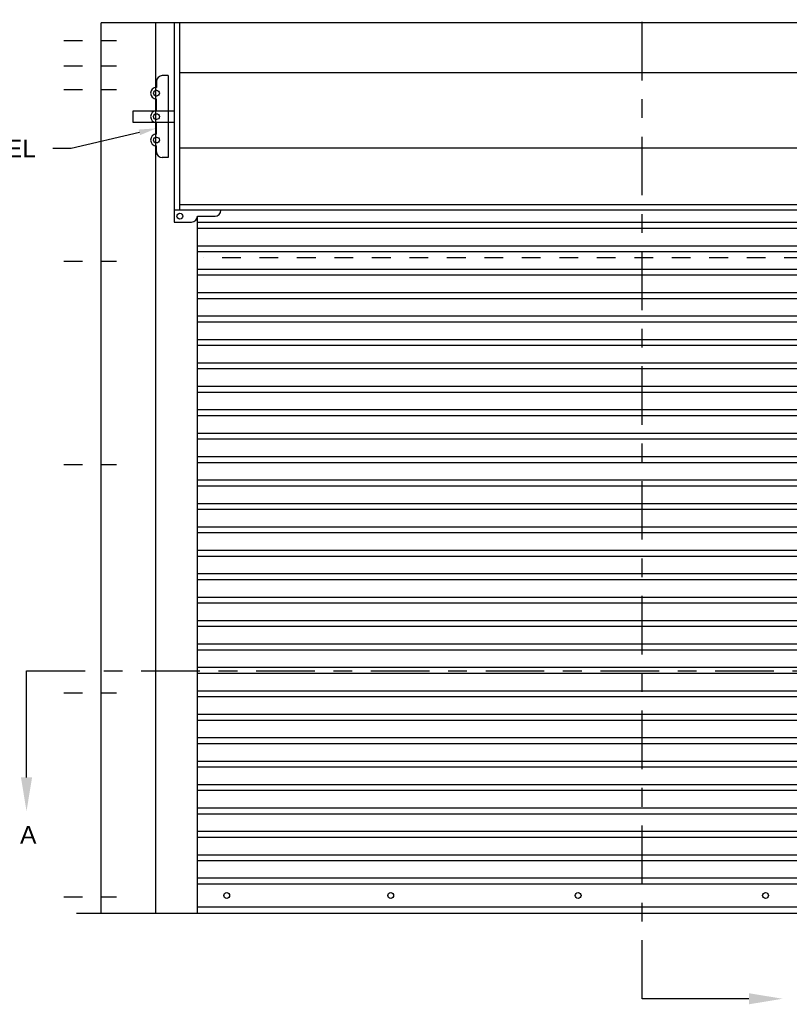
# Model space of a CAD drawing. Header units: inches. Extents: x 169.6 to 213.7, y 195.1 to 247.7.
# Tile 18 of 48: x 200.7 to 204.9, y 200.2 to 205.4. Entities that reach past the tile are written whole.
import ezdxf
from ezdxf import colors
from ezdxf.entities.mleader import LeaderData, LeaderLine
from ezdxf.math import Vec2, Vec3

# ---------------------------------------------------------------- set-up
doc = ezdxf.new("R2010")
doc.units = ezdxf.units.IN
doc.header["$LTSCALE"] = 0.25
doc.header["$MEASUREMENT"] = 0
for name, pattern in [('CENTER', [2, 1.25, -0.25, 0.25, -0.25]), ('CENTER2', [1.125, 0.75, -0.125, 0.125, -0.125]), ('HIDDEN', [0.375, 0.25, -0.125])]:
    doc.linetypes.add(name, pattern=pattern)
for name, color, linetype in [('ANNOTATIONS', 1, 'Continuous'), ('RHX RH F.O.H.', 7, 'Continuous'), ('SECTION CUTS', 6, 'CENTER')]:
    doc.layers.add(name, color=color, linetype=linetype)
doc.styles.add('ARIAL', font='arial.ttf', dxfattribs={"height": 0.09375})
doc.styles.get("Standard").update_dxf_attribs({"font": 'romans.shx'})

msp = doc.modelspace()

# ---------------------------------------------------------------- linework, layer by layer
at = {"layer": 'RHX RH F.O.H.'}
for p, q in [((207.26843, 205.39896), (201.17998, 205.39896)), ((201.56795, 205.39896), (201.56795, 204.33646)), ((201.5992, 204.39896), (201.5992, 205.39896)), ((206.88045, 204.39896), (201.56795, 204.39896)), ((201.56795, 204.33646), (201.6617, 204.33646)), ((201.69295, 204.36771), (201.7867, 204.36771)), ((201.69295, 204.33646), (201.69295, 204.36771)), ((201.69295, 204.33528), (206.75545, 204.33528)), ((201.69295, 204.30403), (206.75545, 204.30403)), ((201.69295, 204.21028), (206.75545, 204.21028)), ((201.69295, 204.17903), (206.75545, 204.17903)), ((201.69295, 204.08528), (206.75545, 204.08528)), ((201.69295, 204.05403), (206.75545, 204.05403)), ((201.69295, 203.96028), (206.75545, 203.96028)), ((201.69295, 203.92903), (206.75545, 203.92903)), ((201.69295, 203.83528), (206.75545, 203.83528)), ((201.69295, 203.80403), (206.75545, 203.80403)), ((201.69295, 203.71028), (206.75545, 203.71028)), ((201.69295, 203.67903), (206.75545, 203.67903)), ((201.69295, 203.58528), (206.75545, 203.58528)), ((201.69295, 203.55403), (206.75545, 203.55403)), ((201.69295, 203.46028), (206.75545, 203.46028)), ((201.69295, 203.42903), (206.75545, 203.42903)), ((201.69295, 203.33528), (206.75545, 203.33528)), ((201.69295, 203.30403), (206.75545, 203.30403)), ((201.69295, 203.21028), (206.75545, 203.21028)), ((201.69295, 203.17903), (206.75545, 203.17903)), ((201.69295, 203.08528), (206.75545, 203.08528)), ((201.69295, 203.05403), (206.75545, 203.05403)), ((201.69295, 202.96028), (206.75545, 202.96028)), ((201.69295, 202.92903), (206.75545, 202.92903)), ((201.69295, 202.83528), (206.75545, 202.83528)), ((201.69295, 202.80403), (206.75545, 202.80403)), ((201.69295, 202.71028), (206.75545, 202.71028)), ((201.69295, 202.67903), (206.75545, 202.67903)), ((201.69295, 202.58528), (206.75545, 202.58528)), ((201.69295, 202.55403), (206.75545, 202.55403)), ((201.69295, 202.46028), (206.75545, 202.46028)), ((201.69295, 202.42903), (206.75545, 202.42903)), ((201.69295, 202.33528), (206.75545, 202.33528)), ((201.69295, 202.30403), (206.75545, 202.30403)), ((201.69295, 202.21028), (206.75545, 202.21028)), ((201.69295, 202.17903), (206.75545, 202.17903)), ((201.69295, 202.08528), (206.75545, 202.08528)), ((201.69295, 202.05403), (206.75545, 202.05403)), ((201.69295, 201.96028), (206.75545, 201.96028)), ((201.69295, 201.92903), (206.75545, 201.92903)), ((201.69295, 201.83528), (206.75545, 201.83528)), ((201.69295, 201.80403), (206.75545, 201.80403)), ((201.69295, 201.71028), (206.75545, 201.71028)), ((201.69295, 201.67903), (206.75545, 201.67903)), ((201.69295, 201.58528), (206.75545, 201.58528)), ((201.69295, 201.55403), (206.75545, 201.55403)), ((201.69295, 201.46028), (206.75545, 201.46028)), ((201.69295, 201.42903), (206.75545, 201.42903)), ((201.69295, 201.33528), (206.75545, 201.33528)), ((201.69295, 201.30403), (206.75545, 201.30403)), ((201.69295, 201.21028), (206.75545, 201.21028)), ((201.69295, 201.17903), (206.75545, 201.17903)), ((201.69295, 201.08528), (206.75545, 201.08528)), ((201.69295, 201.05403), (206.75545, 201.05403)), ((201.69295, 200.96028), (206.75545, 200.96028)), ((201.69295, 200.92903), (206.75545, 200.92903)), ((206.75545, 200.83528), (201.69295, 200.83528)), ((206.75545, 200.80403), (201.69295, 200.80403)), ((206.75545, 200.68021), (201.69295, 200.68021)), ((201.04689, 200.64896), (207.59445, 200.64896))]:
    msp.add_line(p, q, dxfattribs=at)
at = {"layer": 'RHX RH F.O.H.', "linetype": 'Continuous'}
for p, q in [((201.17998, 200.64896), (201.17998, 205.39896)), ((201.47083, 200.64896), (201.47083, 205.39896)), ((206.8492, 205.13269), (201.5992, 205.13269)), ((201.4742, 205.08646), (201.4742, 205.05521)), ((201.5367, 205.11771), (201.50545, 205.11771)), ((201.5367, 205.11771), (201.5367, 204.68021)), ((201.4742, 204.93021), (201.4742, 204.99271)), ((201.3492, 204.93021), (201.56795, 204.93021)), ((201.3492, 204.86771), (201.3492, 204.93021)), ((201.56795, 204.86771), (201.3492, 204.86771)), ((201.4742, 204.80521), (201.4742, 204.86771)), ((201.4742, 204.71146), (201.4742, 204.74271)), ((206.8492, 204.73103), (201.5992, 204.73103)), ((201.5367, 204.68021), (201.50545, 204.68021)), ((201.5992, 204.43021), (206.8492, 204.43021)), ((201.69295, 200.64896), (201.69295, 204.36771))]:
    msp.add_line(p, q, dxfattribs=at)
at = {"layer": 'RHX RH F.O.H.', "linetype": 'CENTER2', "ltscale": 0.5}
for p, q in [((200.97961, 205.30521), (201.26121, 205.30521)), ((200.97961, 205.16961), (201.26121, 205.16961)), ((200.97961, 205.04345), (201.26121, 205.04345)), ((200.97961, 204.12674), (201.26121, 204.12674)), ((200.97961, 203.04273), (201.26121, 203.04273)), ((200.97961, 201.82398), (201.26121, 201.82398)), ((200.97961, 200.73644), (201.26121, 200.73644))]:
    msp.add_line(p, q, dxfattribs=at)
at = {"layer": 'RHX RH F.O.H.', "linetype": 'HIDDEN'}
msp.add_line((206.7242, 204.14559), (201.7242, 204.14559), dxfattribs=at)
at = {"layer": 'RHX RH F.O.H.'}
for centre in [(201.4742, 205.02396), (201.4742, 204.89896), (201.4742, 204.77396), (201.5992, 204.36771)]:
    msp.add_circle(centre, 0.01562, dxfattribs=at)
at = {"layer": 'RHX RH F.O.H.', "linetype": 'Continuous'}
for centre in [(201.8492, 200.74271), (202.7242, 200.74271), (203.7242, 200.74271), (204.7242, 200.74271)]:
    msp.add_circle(centre, 0.01562, dxfattribs=at)
for centre, start, end in [((201.50545, 205.08646), 90, 180), ((201.4742, 205.02396), 90, 270), ((201.4742, 204.89896), 90, 270), ((201.4742, 204.77396), 90, 270), ((201.50545, 204.71146), 180, 270), ((201.7867, 204.39896), 270, 0), ((201.6617, 204.36771), 270, 0)]:
    msp.add_arc(centre, 0.03125, start, end, dxfattribs=at)
at = {"layer": 'SECTION CUTS'}
for p, q in [((204.06581, 200.19168), (204.06581, 205.83894)), ((200.78099, 201.94214), (207.60257, 201.94214))]:
    msp.add_line(p, q, dxfattribs=at)

# ---------------------------------------------------------------- texts
at = {"layer": 'SECTION CUTS', "style": 'ARIAL'}
msp.add_text('A', height=0.09375, dxfattribs=at).set_placement((200.74651, 201.01971))

# ---------------------------------------------------------------- leaders
at = {"layer": 'ANNOTATIONS'}
ml = msp.add_multileader_mtext('Standard', dxfattribs=at)
ml.set_content('CHARGE WHEEL', color=256, style='ARIAL')
ml.set_leader_properties()
ml.build(insert=Vec2(0, 0))
ml.multileader.update_dxf_attribs({"dogleg_length": 0.36, "arrow_head_size": 0.09375})
ctx = ml.context
ctx.base_point, ctx.char_height, ctx.arrow_head_size, ctx.landing_gap_size, ctx.plane_origin = Vec3(200.19406, 204.72871), 0.09375, 0.09375, 0.09, Vec3(196.84305, 204.29548)
ctx.text_align_type = 2
notes = []
notes.append((ctx, [(1, (1, 1, 0), (201.01879, 204.72871), (-1, 0), 0.09796, [(0, [(201.4742, 204.83646)], 0, [])])]))
ctx.mtext.insert, ctx.mtext.width, ctx.mtext.alignment, ctx.mtext.flow_direction = Vec3(200.83083, 204.77558), 1.0279765, 3, 5
at = {"layer": 'SECTION CUTS'}
ml = msp.add_multileader_mtext('Standard', dxfattribs=at)
ml.set_content('', color=256)
ml.set_leader_properties()
ml.build(insert=Vec2(0, 0))
ml.multileader.update_dxf_attribs({"dogleg_length": 0, "arrow_head_size": 0.18})
ctx = ml.context
ctx.base_point, ctx.char_height, ctx.arrow_head_size, ctx.landing_gap_size, ctx.plane_origin = Vec3(200.78099, 201.94214), 0.18, 0.18, 0, Vec3(200.78099, 201.19262)
notes.append((ctx, [(0, (1, 1, 0), (200.78099, 201.94214), (1, 0), 0, [(0, [(200.78099, 201.19262)], 0, [])])]))
ctx.mtext.insert, ctx.mtext.flow_direction = Vec3(200.78099, 202.03214), 5
ml = msp.add_multileader_mtext('Standard', dxfattribs=at)
ml.set_content('', color=256)
ml.set_leader_properties()
ml.build(insert=Vec2(0, 0))
ml.multileader.update_dxf_attribs({"dogleg_length": 0, "arrow_head_size": 0.18})
ctx = ml.context
ctx.base_point, ctx.char_height, ctx.arrow_head_size, ctx.landing_gap_size, ctx.plane_origin, ctx.plane_x_axis, ctx.plane_y_axis = Vec3(204.06581, 200.19168), 0.18, 0.18, 0, Vec3(204.81533, 200.19168), Vec3(0, 1), Vec3(-1, 0)
notes.append((ctx, [(0, (1, 1, 0), (204.06581, 200.19168), (1, 0), 0, [(0, [(204.81533, 200.19168)], 0, [])])]))
ctx.mtext.insert, ctx.mtext.text_direction, ctx.mtext.rotation, ctx.mtext.flow_direction = Vec3(203.97581, 200.19168), Vec3(0, 1), 1.5707963, 5
for ctx, leaders in notes:
    for number, flags, end, landing, length, lines in leaders:
        leader = LeaderData()
        leader.index, (leader.has_last_leader_line, leader.has_dogleg_vector, leader.attachment_direction) = number, flags
        leader.last_leader_point, leader.dogleg_vector, leader.dogleg_length = Vec3(end), Vec3(landing), length
        for number, points, colour, breaks in lines:
            line = LeaderLine()
            line.index, line.vertices, line.color, line.breaks = number, Vec3.list(points), colors.encode_raw_color(colour), breaks
            leader.lines.append(line)
        ctx.leaders.append(leader)

doc.saveas('drawing.dxf')
